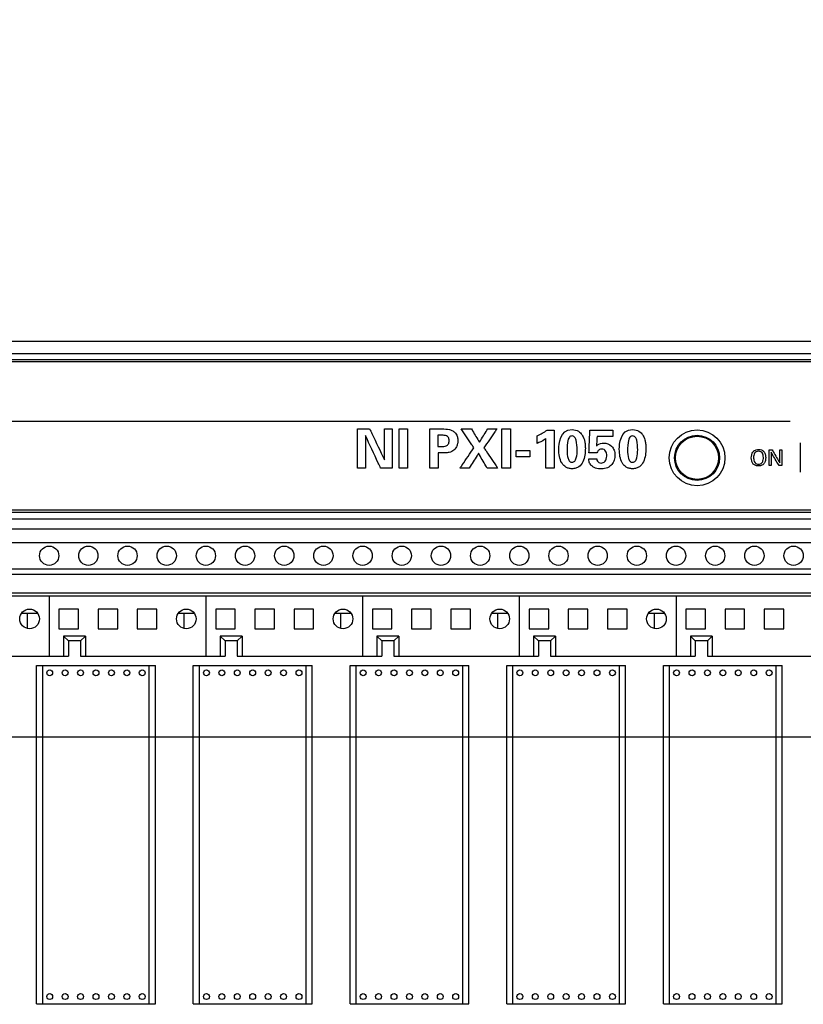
# Model space of a CAD drawing. Header units: inches. Extents: x 0 to 34, y 0 to 22.
# Tile 46 of 84: x 26.3 to 27.3, y 15.1 to 16.4. Entities that reach past the tile are written whole.
import ezdxf

# ---------------------------------------------------------------- set-up
doc = ezdxf.new("R2010")
doc.units = ezdxf.units.IN
doc.header["$LTSCALE"] = 1.87
doc.header["$MEASUREMENT"] = 0
doc.layers.get('0').update_dxf_attribs({"linetype": 'CONTINUOUS'})
doc.layers.add('DATUMCURVES', color=7, linetype='CONTINUOUS')
doc.layers.add('DIMENSIONS', color=7, linetype='CONTINUOUS')
doc.styles.get("Standard").update_dxf_attribs({"font": 'txt', "width": 0.8})
doc.dimstyles.new('DIMSTYLE_2', dxfattribs={"dimtxt": 0.125, "dimasz": 0.18, "dimexe": 0.18, "dimexo": 0.0625, "dimgap": 0.09, "dimtad": 0, "dimtih": 1, "dimtoh": 1, "dimlfac": 4, "dimzin": 4, "dimdsep": 46, "dimtxsty": 'STANDARD', "dimblk": '_FILLED', "dimblk1": '_FILLED', "dimblk2": '_FILLED', "dimcen": 0.09, "dimadec": 0, "dimazin": 0, "dimtp": 0.01, "dimtm": 0.01, "dimtfac": 1, "dimtofl": 0, "dimtmove": 0, "dimatfit": 3, "dimldrblk": '_FILLED', "dimfxl": 1, "dimtolj": 1, "dimtzin": 4, "dimarcsym": 0})

# ---------------------------------------------------------------- blocks, each defined once
blk = doc.blocks.new('_FILLED')
at = {"color": 0, "linetype": 'BYBLOCK'}
blk.add_solid([(0, 0), (-1, 0.1736), (-1, -0.1736)], dxfattribs=at)
blk = doc.blocks.new('*D12')
at = {"layer": 'DIMENSIONS', "color": 2, "linetype": 'CONTINUOUS'}
for p, q in [((25.3844, 16.0448), (25.3844, 18.3698)), ((29.6894, 16.0573), (29.6894, 18.3698)), ((25.3844, 18.2448), (26.5117, 18.2448)), ((29.6894, 18.2448), (27.9617, 18.2448))]:
    blk.add_line(p, q, dxfattribs=at)
at = {"layer": 'DIMENSIONS', "color": 2, "linetype": 'CONTINUOUS', "xscale": 0.18, "yscale": 0.18, "zscale": 0.18, "rotation": 180}
blk.add_blockref('_FILLED', (25.3844, 18.2448), dxfattribs=at)
at = {"layer": 'DIMENSIONS', "color": 2, "linetype": 'CONTINUOUS', "xscale": 0.18, "yscale": 0.18, "zscale": 0.18}
blk.add_blockref('_FILLED', (29.6894, 18.2448), dxfattribs=at)
at = {"layer": 'DIMENSIONS', "color": 2, "linetype": 'CONTINUOUS', "width": 0.8}
for s, p in [('[', (27.1992, 18.1823)), (']', (27.7992, 18.1823)), ('17.22', (26.5742, 18.1823)), ('437.4', (27.2992, 18.1823))]:
    blk.add_text(s, height=0.125, dxfattribs=at).set_placement(p)
blk = doc.blocks.new('*D14')
at = {"layer": 'DIMENSIONS', "color": 2, "linetype": 'CONTINUOUS'}
for p, q in [((25.3844, 16.0573), (25.3844, 16.8698)), ((27.3676, 15.9479), (27.3676, 16.8698)), ((25.3844, 16.7448), (25.0244, 16.7448)), ((27.3676, 16.7448), (27.7276, 16.7448))]:
    blk.add_line(p, q, dxfattribs=at)
at = {"layer": 'DIMENSIONS', "color": 2, "linetype": 'CONTINUOUS', "xscale": 0.18, "yscale": 0.18, "zscale": 0.18}
blk.add_blockref('_FILLED', (25.3844, 16.7448), dxfattribs=at)
at = {"layer": 'DIMENSIONS', "color": 2, "linetype": 'CONTINUOUS', "xscale": 0.18, "yscale": 0.18, "zscale": 0.18, "rotation": 180}
blk.add_blockref('_FILLED', (27.3676, 16.7448), dxfattribs=at)
at = {"layer": 'DIMENSIONS', "color": 2, "linetype": 'CONTINUOUS', "width": 0.8}
for s, p in [('7.93', (25.7021, 16.6823)), ('[', (26.2271, 16.6823)), ('201.5', (26.3271, 16.6823)), (']', (26.8271, 16.6823))]:
    blk.add_text(s, height=0.125, dxfattribs=at).set_placement(p)
blk = doc.blocks.new('*D22')
at = {"layer": 'DIMENSIONS', "color": 2, "linetype": 'CONTINUOUS'}
for p, q in [((24.6244, 16.7448), (24.443, 16.7448)), ((24.6244, 15.9948), (24.6244, 16.7448)), ((25.3219, 15.9948), (24.4994, 15.9948)), ((27.3126, 15.8929), (24.4994, 15.8929)), ((24.6244, 15.8929), (24.6244, 15.5329))]:
    blk.add_line(p, q, dxfattribs=at)
at = {"layer": 'DIMENSIONS', "color": 2, "linetype": 'CONTINUOUS', "xscale": 0.18, "yscale": 0.18, "zscale": 0.18}
for p, rotation in [((24.6244, 15.9948), 270), ((24.6244, 15.8929), 90)]:
    blk.add_blockref('_FILLED', p, dxfattribs=dict(at, rotation=rotation))
at = {"layer": 'DIMENSIONS', "color": 2, "linetype": 'CONTINUOUS', "width": 0.8}
for s, p in [('[', (23.7805, 16.6823)), ('10.4', (23.8805, 16.6823)), (']', (24.2805, 16.6823)), ('.41', (23.3555, 16.6823))]:
    blk.add_text(s, height=0.125, dxfattribs=at).set_placement(p)
blk = doc.blocks.new('*D23')
at = {"layer": 'DIMENSIONS', "color": 2, "linetype": 'CONTINUOUS'}
for p, q in [((23.6944, 15.9948), (23.6944, 16.3548)), ((25.3219, 15.9948), (23.5694, 15.9948)), ((28.2511, 15.4895), (23.5694, 15.4895)), ((23.6944, 15.4895), (23.6944, 15.1295))]:
    blk.add_line(p, q, dxfattribs=at)
at = {"layer": 'DIMENSIONS', "color": 2, "linetype": 'CONTINUOUS', "xscale": 0.18, "yscale": 0.18, "zscale": 0.18}
for p, rotation in [((23.6944, 15.9948), 270), ((23.6944, 15.4895), 90)]:
    blk.add_blockref('_FILLED', p, dxfattribs=dict(at, rotation=rotation))
at = {"layer": 'DIMENSIONS', "color": 2, "linetype": 'CONTINUOUS', "width": 0.8}
for s, p in [('2.02', (23.3944, 15.798)), ('[', (23.3944, 15.6105)), (']', (23.8944, 15.6105)), ('51.3', (23.4944, 15.6105))]:
    blk.add_text(s, height=0.125, dxfattribs=at).set_placement(p)
blk = doc.blocks.new('*D24')
at = {"layer": 'DIMENSIONS', "color": 2, "linetype": 'CONTINUOUS'}
for p, q in [((22.9444, 15.9948), (22.9444, 16.3548)), ((25.3219, 15.9948), (22.8194, 15.9948)), ((28.2796, 14.9938), (22.8194, 14.9938)), ((22.9444, 14.9938), (22.9444, 14.6338))]:
    blk.add_line(p, q, dxfattribs=at)
at = {"layer": 'DIMENSIONS', "color": 2, "linetype": 'CONTINUOUS', "xscale": 0.18, "yscale": 0.18, "zscale": 0.18}
for p, rotation in [((22.9444, 15.9948), 270), ((22.9444, 14.9938), 90)]:
    blk.add_blockref('_FILLED', p, dxfattribs=dict(at, rotation=rotation))
at = {"layer": 'DIMENSIONS', "color": 2, "linetype": 'CONTINUOUS', "width": 0.8}
for s, p in [('4.00', (22.5944, 15.3653)), ('[', (22.5944, 15.1778)), (']', (23.1944, 15.1778)), ('101.7', (22.6944, 15.1778))]:
    blk.add_text(s, height=0.125, dxfattribs=at).set_placement(p)

msp = doc.modelspace()

# ---------------------------------------------------------------- linework, layer by layer
at = {"color": 7, "linetype": 'CONTINUOUS'}
for p, q in [((29.69687, 15.99483), (25.38437, 15.99483)), ((25.44062, 15.97933), (29.64062, 15.97933)), ((27.84387, 15.97133), (25.44687, 15.97133)), ((27.74692, 15.96883), (25.54382, 15.96883)), ((27.77587, 15.77933), (25.56787, 15.77933)), ((27.77337, 15.77668), (25.57037, 15.77668)), ((25.57037, 15.76859), (27.77337, 15.76859)), ((25.57178, 15.7558), (27.76128, 15.7558)), ((25.57037, 15.73814), (27.77337, 15.73814)), ((25.57037, 15.70468), (27.77337, 15.70468)), ((25.57037, 15.69773), (27.77337, 15.69773)), ((25.57037, 15.67411), (27.77337, 15.67411)), ((25.57037, 15.67017), (27.77337, 15.67017)), ((26.36703, 15.67017), (26.36703, 15.5929)), ((26.56703, 15.67017), (26.56703, 15.5929)), ((26.76703, 15.67017), (26.76703, 15.5929)), ((26.96703, 15.67017), (26.96703, 15.5929)), ((27.16703, 15.67017), (27.16703, 15.5929)), ((26.37953, 15.65317), (26.37953, 15.62817)), ((26.40453, 15.65317), (26.37953, 15.65317)), ((26.40453, 15.62817), (26.40453, 15.65317)), ((26.42953, 15.65317), (26.42953, 15.62817)), ((26.45453, 15.65317), (26.42953, 15.65317)), ((26.45453, 15.62817), (26.45453, 15.65317)), ((26.47953, 15.65317), (26.47953, 15.62817)), ((26.50453, 15.65317), (26.47953, 15.65317)), ((26.50453, 15.62817), (26.50453, 15.65317)), ((26.57953, 15.65317), (26.57953, 15.62817)), ((26.60453, 15.65317), (26.57953, 15.65317)), ((26.60453, 15.62817), (26.60453, 15.65317)), ((26.62953, 15.65317), (26.62953, 15.62817)), ((26.65453, 15.65317), (26.62953, 15.65317)), ((26.65453, 15.62817), (26.65453, 15.65317)), ((26.67953, 15.65317), (26.67953, 15.62817)), ((26.70453, 15.65317), (26.67953, 15.65317)), ((26.70453, 15.62817), (26.70453, 15.65317)), ((26.77953, 15.65317), (26.77953, 15.62817)), ((26.80453, 15.65317), (26.77953, 15.65317)), ((26.80453, 15.62817), (26.80453, 15.65317)), ((26.82953, 15.65317), (26.82953, 15.62817)), ((26.85453, 15.65317), (26.82953, 15.65317)), ((26.85453, 15.62817), (26.85453, 15.65317)), ((26.87953, 15.65317), (26.87953, 15.62817)), ((26.90453, 15.65317), (26.87953, 15.65317)), ((26.90453, 15.62817), (26.90453, 15.65317)), ((26.97953, 15.65317), (26.97953, 15.62817)), ((27.00453, 15.65317), (26.97953, 15.65317)), ((27.00453, 15.62817), (27.00453, 15.65317)), ((27.02953, 15.65317), (27.02953, 15.62817)), ((27.05453, 15.65317), (27.02953, 15.65317)), ((27.05453, 15.62817), (27.05453, 15.65317)), ((27.07953, 15.65317), (27.07953, 15.62817)), ((27.10453, 15.65317), (27.07953, 15.65317)), ((27.10453, 15.62817), (27.10453, 15.65317)), ((27.17953, 15.65317), (27.17953, 15.62817)), ((27.20453, 15.65317), (27.17953, 15.65317)), ((27.20453, 15.62817), (27.20453, 15.65317)), ((27.22953, 15.65317), (27.22953, 15.62817)), ((27.25453, 15.65317), (27.22953, 15.65317)), ((27.25453, 15.62817), (27.25453, 15.65317)), ((27.27953, 15.65317), (27.27953, 15.62817)), ((27.30453, 15.65317), (27.27953, 15.65317)), ((27.30453, 15.62817), (27.30453, 15.65317)), ((26.35221, 15.64767), (26.33186, 15.64767)), ((26.33903, 15.64767), (26.33903, 15.62866)), ((26.55221, 15.64767), (26.53186, 15.64767)), ((26.53903, 15.64767), (26.53903, 15.62866)), ((26.75221, 15.64767), (26.73186, 15.64767)), ((26.73903, 15.64767), (26.73903, 15.62866)), ((26.95221, 15.64767), (26.93186, 15.64767)), ((26.93903, 15.64767), (26.93903, 15.62866)), ((27.15221, 15.64767), (27.13186, 15.64767)), ((27.13903, 15.64767), (27.13903, 15.62866)), ((26.37953, 15.62817), (26.40453, 15.62817)), ((26.42953, 15.62817), (26.45453, 15.62817)), ((26.47953, 15.62817), (26.50453, 15.62817)), ((26.57953, 15.62817), (26.60453, 15.62817)), ((26.62953, 15.62817), (26.65453, 15.62817)), ((26.67953, 15.62817), (26.70453, 15.62817)), ((26.77953, 15.62817), (26.80453, 15.62817)), ((26.82953, 15.62817), (26.85453, 15.62817)), ((26.87953, 15.62817), (26.90453, 15.62817)), ((26.97953, 15.62817), (27.00453, 15.62817)), ((27.02953, 15.62817), (27.05453, 15.62817)), ((27.07953, 15.62817), (27.10453, 15.62817)), ((27.17953, 15.62817), (27.20453, 15.62817)), ((27.22953, 15.62817), (27.25453, 15.62817)), ((27.27953, 15.62817), (27.30453, 15.62817)), ((26.38528, 15.61884), (26.38528, 15.5929)), ((26.38528, 15.61884), (26.39153, 15.61259)), ((26.41328, 15.61884), (26.38528, 15.61884)), ((26.40703, 15.61259), (26.41328, 15.61884)), ((26.41328, 15.61884), (26.41328, 15.5929)), ((26.58528, 15.61884), (26.58528, 15.5929)), ((26.58528, 15.61884), (26.59153, 15.61259)), ((26.61328, 15.61884), (26.58528, 15.61884)), ((26.60703, 15.61259), (26.61328, 15.61884)), ((26.61328, 15.61884), (26.61328, 15.5929)), ((26.78528, 15.61884), (26.78528, 15.5929)), ((26.78528, 15.61884), (26.79153, 15.61259)), ((26.81328, 15.61884), (26.78528, 15.61884)), ((26.80703, 15.61259), (26.81328, 15.61884)), ((26.81328, 15.61884), (26.81328, 15.5929)), ((26.98528, 15.61884), (26.98528, 15.5929)), ((26.98528, 15.61884), (26.99153, 15.61259)), ((27.01328, 15.61884), (26.98528, 15.61884)), ((27.00703, 15.61259), (27.01328, 15.61884)), ((27.01328, 15.61884), (27.01328, 15.5929)), ((27.18528, 15.61884), (27.18528, 15.5929)), ((27.18528, 15.61884), (27.19153, 15.61259)), ((27.21328, 15.61884), (27.18528, 15.61884)), ((27.20703, 15.61259), (27.21328, 15.61884)), ((27.21328, 15.61884), (27.21328, 15.5929)), ((26.39153, 15.61259), (26.39153, 15.5929)), ((26.40703, 15.61259), (26.39153, 15.61259)), ((26.40703, 15.61259), (26.40703, 15.5929)), ((26.59153, 15.61259), (26.59153, 15.5929)), ((26.60703, 15.61259), (26.59153, 15.61259)), ((26.60703, 15.61259), (26.60703, 15.5929)), ((26.79153, 15.61259), (26.79153, 15.5929)), ((26.80703, 15.61259), (26.79153, 15.61259)), ((26.80703, 15.61259), (26.80703, 15.5929)), ((26.99153, 15.61259), (26.99153, 15.5929)), ((27.00703, 15.61259), (26.99153, 15.61259)), ((27.00703, 15.61259), (27.00703, 15.5929)), ((27.19153, 15.61259), (27.19153, 15.5929)), ((27.20703, 15.61259), (27.19153, 15.61259)), ((27.20703, 15.61259), (27.20703, 15.5929)), ((26.20703, 15.5929), (26.39153, 15.5929)), ((26.40703, 15.5929), (26.59153, 15.5929)), ((26.60703, 15.5929), (26.79153, 15.5929)), ((26.80703, 15.5929), (26.99153, 15.5929)), ((27.00703, 15.5929), (27.19153, 15.5929)), ((27.20703, 15.5929), (27.39153, 15.5929)), ((26.351, 15.1491), (26.351, 15.58119)), ((26.351, 15.58119), (26.50257, 15.58119)), ((26.35875, 15.1491), (26.35875, 15.58119)), ((26.49482, 15.1491), (26.49482, 15.58119)), ((26.50257, 15.1491), (26.50257, 15.58119)), ((26.551, 15.1491), (26.551, 15.58119)), ((26.551, 15.58119), (26.70257, 15.58119)), ((26.55875, 15.1491), (26.55875, 15.58119)), ((26.69482, 15.1491), (26.69482, 15.58119)), ((26.70257, 15.1491), (26.70257, 15.58119)), ((26.751, 15.1491), (26.751, 15.58119)), ((26.751, 15.58119), (26.90257, 15.58119)), ((26.75875, 15.1491), (26.75875, 15.58119)), ((26.89482, 15.1491), (26.89482, 15.58119)), ((26.90257, 15.1491), (26.90257, 15.58119)), ((26.951, 15.1491), (26.951, 15.58119)), ((26.951, 15.58119), (27.10257, 15.58119)), ((26.95875, 15.1491), (26.95875, 15.58119)), ((27.09482, 15.1491), (27.09482, 15.58119)), ((27.10257, 15.1491), (27.10257, 15.58119)), ((27.151, 15.1491), (27.151, 15.58119)), ((27.151, 15.58119), (27.30257, 15.58119)), ((27.15875, 15.1491), (27.15875, 15.58119)), ((27.29482, 15.1491), (27.29482, 15.58119)), ((27.30257, 15.1491), (27.30257, 15.58119)), ((26.351, 15.1491), (26.50257, 15.1491)), ((26.551, 15.1491), (26.70257, 15.1491)), ((26.751, 15.1491), (26.90257, 15.1491)), ((26.951, 15.1491), (27.10257, 15.1491)), ((27.151, 15.1491), (27.30257, 15.1491))]:
    msp.add_line(p, q, dxfattribs=at)
for centre, radius in [((27.19387, 15.84633), 0.03562), ((27.19387, 15.84633), 0.02875), ((27.19387, 15.84633), 0.0275), ((26.36703, 15.72135), 0.0123), ((26.41703, 15.72135), 0.0123), ((26.46703, 15.72135), 0.0123), ((26.51703, 15.72135), 0.0123), ((26.56703, 15.72135), 0.0123), ((26.61703, 15.72135), 0.0123), ((26.66703, 15.72135), 0.0123), ((26.71703, 15.72135), 0.0123), ((26.76703, 15.72135), 0.0123), ((26.81703, 15.72135), 0.0123), ((26.86703, 15.72135), 0.0123), ((26.91703, 15.72135), 0.0123), ((26.96703, 15.72135), 0.0123), ((27.01703, 15.72135), 0.0123), ((27.06703, 15.72135), 0.0123), ((27.11703, 15.72135), 0.0123), ((27.16703, 15.72135), 0.0123), ((27.21703, 15.72135), 0.0123), ((27.26703, 15.72135), 0.0123), ((27.31703, 15.72135), 0.0123), ((26.34203, 15.64067), 0.0125), ((26.54203, 15.64067), 0.0125), ((26.74203, 15.64067), 0.0125), ((26.94203, 15.64067), 0.0125), ((27.14203, 15.64067), 0.0125), ((26.36773, 15.57184), 0.00375), ((26.38741, 15.57184), 0.00375), ((26.4071, 15.57184), 0.00375), ((26.42678, 15.57184), 0.00375), ((26.44647, 15.57184), 0.00375), ((26.46615, 15.57184), 0.00375), ((26.48584, 15.57184), 0.00375), ((26.56773, 15.57184), 0.00375), ((26.58741, 15.57184), 0.00375), ((26.6071, 15.57184), 0.00375), ((26.62678, 15.57184), 0.00375), ((26.64647, 15.57184), 0.00375), ((26.66615, 15.57184), 0.00375), ((26.68584, 15.57184), 0.00375), ((26.76773, 15.57184), 0.00375), ((26.78741, 15.57184), 0.00375), ((26.8071, 15.57184), 0.00375), ((26.82678, 15.57184), 0.00375), ((26.84647, 15.57184), 0.00375), ((26.86615, 15.57184), 0.00375), ((26.88584, 15.57184), 0.00375), ((26.96773, 15.57184), 0.00375), ((26.98741, 15.57184), 0.00375), ((27.0071, 15.57184), 0.00375), ((27.02678, 15.57184), 0.00375), ((27.04647, 15.57184), 0.00375), ((27.06615, 15.57184), 0.00375), ((27.08584, 15.57184), 0.00375), ((27.16773, 15.57184), 0.00375), ((27.18741, 15.57184), 0.00375), ((27.2071, 15.57184), 0.00375), ((27.22678, 15.57184), 0.00375), ((27.24647, 15.57184), 0.00375), ((27.26615, 15.57184), 0.00375), ((27.28584, 15.57184), 0.00375), ((26.36773, 15.15845), 0.00375), ((26.38741, 15.15845), 0.00375), ((26.4071, 15.15845), 0.00375), ((26.42678, 15.15845), 0.00375), ((26.44647, 15.15845), 0.00375), ((26.46615, 15.15845), 0.00375), ((26.48584, 15.15845), 0.00375), ((26.56773, 15.15845), 0.00375), ((26.58741, 15.15845), 0.00375), ((26.6071, 15.15845), 0.00375), ((26.62678, 15.15845), 0.00375), ((26.64647, 15.15845), 0.00375), ((26.66615, 15.15845), 0.00375), ((26.68584, 15.15845), 0.00375), ((26.76773, 15.15845), 0.00375), ((26.78741, 15.15845), 0.00375), ((26.8071, 15.15845), 0.00375), ((26.82678, 15.15845), 0.00375), ((26.84647, 15.15845), 0.00375), ((26.86615, 15.15845), 0.00375), ((26.88584, 15.15845), 0.00375), ((26.96773, 15.15845), 0.00375), ((26.98741, 15.15845), 0.00375), ((27.0071, 15.15845), 0.00375), ((27.02678, 15.15845), 0.00375), ((27.04647, 15.15845), 0.00375), ((27.06615, 15.15845), 0.00375), ((27.08584, 15.15845), 0.00375), ((27.16773, 15.15845), 0.00375), ((27.18741, 15.15845), 0.00375), ((27.2071, 15.15845), 0.00375), ((27.22678, 15.15845), 0.00375), ((27.24647, 15.15845), 0.00375), ((27.26615, 15.15845), 0.00375), ((27.28584, 15.15845), 0.00375)]:
    msp.add_circle(centre, radius, dxfattribs=at)
at = {"layer": 'DATUMCURVES', "color": 40, "linetype": 'CONTINUOUS'}
for points, knots in [([(26.76047, 15.88339, 1.71653), (26.76128, 15.88339, 1.71653), (26.76646, 15.88339, 1.71653), (26.77165, 15.88339, 1.71653), (26.77602, 15.88339, 1.71653)], [0, 0, 0, 0, 0.15625, 1, 1, 1, 1]), ([(26.76047, 15.83318, 1.71653), (26.76047, 15.8358, 1.71653), (26.76047, 15.85253, 1.71653), (26.76047, 15.86927, 1.71653), (26.76047, 15.88339, 1.71653)], [0, 0, 0, 0, 0.15625, 1, 1, 1, 1]), ([(26.77602, 15.88339, 1.71653), (26.777, 15.88133, 1.71653), (26.78327, 15.86816, 1.71653), (26.78955, 15.85499, 1.71653), (26.79484, 15.84388, 1.71653)], [0, 0, 0, 0, 0.15625, 1, 1, 1, 1]), ([(26.79484, 15.84388, 1.71653), (26.79484, 15.84594, 1.71653), (26.79484, 15.85911, 1.71653), (26.79484, 15.87228, 1.71653), (26.79484, 15.88339, 1.71653)], [0, 0, 0, 0, 0.15625, 1, 1, 1, 1]), ([(26.79484, 15.88339, 1.71653), (26.79536, 15.88339, 1.71653), (26.79869, 15.88339, 1.71653), (26.80203, 15.88339, 1.71653), (26.80484, 15.88339, 1.71653)], [0, 0, 0, 0, 0.15625, 1, 1, 1, 1]), ([(26.80484, 15.88339, 1.71653), (26.80484, 15.88078, 1.71653), (26.80484, 15.86404, 1.71653), (26.80484, 15.8473, 1.71653), (26.80484, 15.83318, 1.71653)], [0, 0, 0, 0, 0.15625, 1, 1, 1, 1]), ([(26.81366, 15.88353, 1.71653), (26.81422, 15.88353, 1.71653), (26.81781, 15.88353, 1.71653), (26.8214, 15.88353, 1.71653), (26.82442, 15.88353, 1.71653)], [0, 0, 0, 0, 0.15625, 1, 1, 1, 1]), ([(26.81366, 15.83318, 1.71653), (26.81366, 15.83581, 1.71653), (26.81366, 15.85259, 1.71653), (26.81366, 15.86937, 1.71653), (26.81366, 15.88353, 1.71653)], [0, 0, 0, 0, 0.15625, 1, 1, 1, 1]), ([(26.82442, 15.88353, 1.71653), (26.82442, 15.88091, 1.71653), (26.82442, 15.86413, 1.71653), (26.82442, 15.84734, 1.71653), (26.82442, 15.83318, 1.71653)], [0, 0, 0, 0, 0.15625, 1, 1, 1, 1]), ([(26.85262, 15.88325, 1.71653), (26.85342, 15.88325, 1.71653), (26.85858, 15.88325, 1.71653), (26.86375, 15.88325, 1.71653), (26.8681, 15.88325, 1.71653)], [0, 0, 0, 0, 0.15625, 1, 1, 1, 1]), ([(26.85262, 15.83318, 1.71653), (26.85262, 15.83579, 1.71653), (26.85262, 15.85248, 1.71653), (26.85262, 15.86917, 1.71653), (26.85262, 15.88325, 1.71653)], [0, 0, 0, 0, 0.15625, 1, 1, 1, 1]), ([(26.8681, 15.88325, 1.71653), (26.8714, 15.88325, 1.71653), (26.87626, 15.8832, 1.71653), (26.88224, 15.88094, 1.71653), (26.88532, 15.8783, 1.71653), (26.88717, 15.87545, 1.71653), (26.88835, 15.87228, 1.71653), (26.88874, 15.86848, 1.71653), (26.88831, 15.86427, 1.71653), (26.8867, 15.85941, 1.71653), (26.88278, 15.85458, 1.71653), (26.87648, 15.8528, 1.71653), (26.87258, 15.8527, 1.71653), (26.87081, 15.8527, 1.71653)], [0, 0, 0, 0, 0.1768674, 0.2559069, 0.3374157, 0.3896157, 0.4367565, 0.5168777, 0.5920306, 0.6620441, 0.7902768, 0.9051043, 1, 1, 1, 1]), ([(26.90907, 15.85916, 1.71653), (26.90822, 15.86042, 1.71653), (26.90273, 15.8685, 1.71653), (26.89725, 15.87658, 1.71653), (26.89262, 15.88339, 1.71653)], [0, 0, 0, 0, 0.15625, 1, 1, 1, 1]), ([(26.89262, 15.88339, 1.71653), (26.89331, 15.88339, 1.71653), (26.89773, 15.88339, 1.71653), (26.90215, 15.88339, 1.71653), (26.90588, 15.88339, 1.71653)], [0, 0, 0, 0, 0.15625, 1, 1, 1, 1]), ([(26.90588, 15.88339, 1.71653), (26.90641, 15.8825, 1.71653), (26.90979, 15.87681, 1.71653), (26.91317, 15.87111, 1.71653), (26.91602, 15.86631, 1.71653)], [0, 0, 0, 0, 0.15625, 1, 1, 1, 1]), ([(26.91602, 15.86631, 1.71653), (26.91658, 15.8672, 1.71653), (26.92019, 15.87289, 1.71653), (26.9238, 15.87859, 1.71653), (26.92685, 15.88339, 1.71653)], [0, 0, 0, 0, 0.15625, 1, 1, 1, 1]), ([(26.93838, 15.88339, 1.71653), (26.93752, 15.88213, 1.71653), (26.93201, 15.87408, 1.71653), (26.9265, 15.86602, 1.71653), (26.92185, 15.85922, 1.71653)], [0, 0, 0, 0, 0.15625, 1, 1, 1, 1]), ([(26.92685, 15.88339, 1.71653), (26.92745, 15.88339, 1.71653), (26.93129, 15.88339, 1.71653), (26.93514, 15.88339, 1.71653), (26.93838, 15.88339, 1.71653)], [0, 0, 0, 0, 0.15625, 1, 1, 1, 1]), ([(26.94484, 15.88353, 1.71653), (26.9454, 15.88353, 1.71653), (26.94898, 15.88353, 1.71653), (26.95257, 15.88353, 1.71653), (26.9556, 15.88353, 1.71653)], [0, 0, 0, 0, 0.15625, 1, 1, 1, 1]), ([(26.94484, 15.83318, 1.71653), (26.94484, 15.83581, 1.71653), (26.94484, 15.85259, 1.71653), (26.94484, 15.86937, 1.71653), (26.94484, 15.88353, 1.71653)], [0, 0, 0, 0, 0.15625, 1, 1, 1, 1]), ([(26.9556, 15.88353, 1.71653), (26.9556, 15.88091, 1.71653), (26.9556, 15.86413, 1.71653), (26.9556, 15.84734, 1.71653), (26.9556, 15.83318, 1.71653)], [0, 0, 0, 0, 0.15625, 1, 1, 1, 1]), ([(27.00254, 15.88166, 1.71653), (27.00301, 15.88166, 1.71653), (27.00599, 15.88166, 1.71653), (27.00898, 15.88166, 1.71653), (27.0115, 15.88166, 1.71653)], [0, 0, 0, 0, 0.15625, 1, 1, 1, 1]), ([(27.0115, 15.88166, 1.71653), (27.0115, 15.87913, 1.71653), (27.0115, 15.86297, 1.71653), (27.0115, 15.84682, 1.71653), (27.0115, 15.83318, 1.71653)], [0, 0, 0, 0, 0.15625, 1, 1, 1, 1]), ([(27.05594, 15.85291, 1.71653), (27.056, 15.8544, 1.71653), (27.05637, 15.86396, 1.71653), (27.05674, 15.87352, 1.71653), (27.05706, 15.88159, 1.71653)], [0, 0, 0, 0, 0.15625, 1, 1, 1, 1]), ([(27.05706, 15.88159, 1.71653), (27.05859, 15.88159, 1.71653), (27.06838, 15.88159, 1.71653), (27.07817, 15.88159, 1.71653), (27.08643, 15.88159, 1.71653)], [0, 0, 0, 0, 0.15625, 1, 1, 1, 1]), ([(27.08643, 15.88159, 1.71653), (27.08643, 15.88117, 1.71653), (27.08643, 15.87853, 1.71653), (27.08643, 15.8759, 1.71653), (27.08643, 15.87367, 1.71653)], [0, 0, 0, 0, 0.15625, 1, 1, 1, 1]), ([(26.79005, 15.83318, 1.71653), (26.78904, 15.83535, 1.71653), (26.78255, 15.84924, 1.71653), (26.77607, 15.86313, 1.71653), (26.7706, 15.87485, 1.71653)], [0, 0, 0, 0, 0.15625, 1, 1, 1, 1]), ([(26.7706, 15.87485, 1.71653), (26.7706, 15.87268, 1.71653), (26.7706, 15.85879, 1.71653), (26.7706, 15.8449, 1.71653), (26.7706, 15.83318, 1.71653)], [0, 0, 0, 0, 0.15625, 1, 1, 1, 1]), ([(26.86866, 15.87513, 1.71653), (26.86838, 15.87513, 1.71653), (26.86657, 15.87513, 1.71653), (26.86477, 15.87513, 1.71653), (26.86324, 15.87513, 1.71653)], [0, 0, 0, 0, 0.15625, 1, 1, 1, 1]), ([(26.86324, 15.87513, 1.71653), (26.86324, 15.87438, 1.71653), (26.86324, 15.86956, 1.71653), (26.86324, 15.86475, 1.71653), (26.86324, 15.86068, 1.71653)], [0, 0, 0, 0, 0.15625, 1, 1, 1, 1]), ([(26.86755, 15.86068, 1.71653), (26.86855, 15.86068, 1.71653), (26.87068, 15.86071, 1.71653), (26.87394, 15.86138, 1.71653), (26.87636, 15.86339, 1.71653), (26.87733, 15.86594, 1.71653), (26.87755, 15.86823, 1.71653), (26.87735, 15.87045, 1.71653), (26.87648, 15.87271, 1.71653), (26.87433, 15.87451, 1.71653), (26.87143, 15.8751, 1.71653), (26.86955, 15.87513, 1.71653), (26.86866, 15.87513, 1.71653)], [0, 0, 0, 0, 0.1108352, 0.2341215, 0.360866, 0.4361352, 0.5293582, 0.6124053, 0.6794666, 0.7923646, 0.9019467, 1, 1, 1, 1]), ([(26.9897, 15.86471, 1.71653), (26.9897, 15.86521, 1.71653), (26.9897, 15.86843, 1.71653), (26.9897, 15.87165, 1.71653), (26.9897, 15.87436, 1.71653)], [0, 0, 0, 0, 0.15625, 1, 1, 1, 1]), ([(27.00102, 15.87089, 1.71653), (27.00041, 15.87043, 1.71653), (26.99685, 15.868, 1.71653), (26.99298, 15.86605, 1.71653), (26.9897, 15.86471, 1.71653)], [0, 0, 0, 0, 0.1771098, 1, 1, 1, 1]), ([(27.00102, 15.83318, 1.71653), (27.00102, 15.83515, 1.71653), (27.00102, 15.84772, 1.71653), (27.00102, 15.86029, 1.71653), (27.00102, 15.87089, 1.71653)], [0, 0, 0, 0, 0.15625, 1, 1, 1, 1]), ([(27.04692, 15.87596, 1.71653), (27.04817, 15.87412, 1.71653), (27.04981, 15.87096, 1.71653), (27.05106, 15.86476, 1.71653), (27.05143, 15.85818, 1.71653), (27.05097, 15.84956, 1.71653), (27.04865, 15.84088, 1.71653), (27.04439, 15.83537, 1.71653), (27.03928, 15.83288, 1.71653), (27.03441, 15.83221, 1.71653), (27.0297, 15.83279, 1.71653), (27.02524, 15.83476, 1.71653), (27.02278, 15.83733, 1.71653), (27.02152, 15.83933, 1.71653)], [0, 0, 0, 0, 0.1826674, 0.274001, 0.3653347, 0.4782669, 0.5911992, 0.7041314, 0.7605975, 0.8170636, 0.8652048, 0.9133459, 1, 1, 1, 1]), ([(27.03963, 15.86867, 1.71653), (27.03949, 15.86933, 1.71653), (27.03892, 15.87144, 1.71653), (27.03692, 15.87375, 1.71653), (27.03455, 15.87451, 1.71653), (27.03229, 15.87396, 1.71653), (27.03049, 15.87242, 1.71653), (27.0298, 15.87086, 1.71653), (27.02956, 15.87013, 1.71653)], [0, 0, 0, 0, 0.2805102, 0.4207653, 0.5610204, 0.6707653, 0.7805102, 1, 1, 1, 1]), ([(27.06622, 15.87367, 1.71653), (27.06619, 15.87304, 1.71653), (27.06598, 15.86904, 1.71653), (27.06577, 15.86503, 1.71653), (27.0656, 15.86166, 1.71653)], [0, 0, 0, 0, 0.15625, 1, 1, 1, 1]), ([(27.0656, 15.86166, 1.71653), (27.06603, 15.86203, 1.71653), (27.06851, 15.86423, 1.71653), (27.07203, 15.86513, 1.71653), (27.07476, 15.86513, 1.71653)], [0, 0, 0, 0, 0.173677, 1, 1, 1, 1]), ([(27.08643, 15.87367, 1.71653), (27.08538, 15.87367, 1.71653), (27.07864, 15.87367, 1.71653), (27.07191, 15.87367, 1.71653), (27.06622, 15.87367, 1.71653)], [0, 0, 0, 0, 0.15625, 1, 1, 1, 1]), ([(27.07476, 15.86513, 1.71653), (27.07838, 15.86513, 1.71653), (27.08427, 15.86287, 1.71653), (27.08842, 15.85609, 1.71653), (27.0894, 15.8498, 1.71653), (27.08844, 15.84335, 1.71653), (27.0854, 15.83743, 1.71653), (27.07955, 15.83296, 1.71653), (27.07424, 15.83212, 1.71653), (27.07127, 15.83214, 1.71653), (27.07102, 15.83215, 1.71653)], [0, 0, 0, 0, 0.2106684, 0.3221888, 0.4504356, 0.5727346, 0.6971526, 0.8281157, 0.9852734, 1, 1, 1, 1]), ([(27.12414, 15.87596, 1.71653), (27.12539, 15.87412, 1.71653), (27.12703, 15.87096, 1.71653), (27.12828, 15.86476, 1.71653), (27.12865, 15.85818, 1.71653), (27.12819, 15.84956, 1.71653), (27.12587, 15.84088, 1.71653), (27.12162, 15.83537, 1.71653), (27.1165, 15.83288, 1.71653), (27.11163, 15.83221, 1.71653), (27.10692, 15.83279, 1.71653), (27.10246, 15.83476, 1.71653), (27.1, 15.83733, 1.71653), (27.09874, 15.83933, 1.71653)], [0, 0, 0, 0, 0.1826753, 0.274013, 0.3653506, 0.4782878, 0.5912249, 0.7041621, 0.7606306, 0.8170992, 0.865231, 0.9133628, 1, 1, 1, 1]), ([(27.11685, 15.86867, 1.71653), (27.11671, 15.86933, 1.71653), (27.11614, 15.87144, 1.71653), (27.11414, 15.87375, 1.71653), (27.11177, 15.87451, 1.71653), (27.10951, 15.87396, 1.71653), (27.10772, 15.87242, 1.71653), (27.10702, 15.87086, 1.71653), (27.10678, 15.87013, 1.71653)], [0, 0, 0, 0, 0.2807796, 0.4211694, 0.5615593, 0.6711694, 0.7807796, 1, 1, 1, 1]), ([(26.86324, 15.86068, 1.71653), (26.86347, 15.86068, 1.71653), (26.8649, 15.86068, 1.71653), (26.86634, 15.86068, 1.71653), (26.86755, 15.86068, 1.71653)], [0, 0, 0, 0, 0.15625, 1, 1, 1, 1]), ([(26.87081, 15.8527, 1.71653), (26.87043, 15.8527, 1.71653), (26.868, 15.8527, 1.71653), (26.86557, 15.8527, 1.71653), (26.86352, 15.8527, 1.71653)], [0, 0, 0, 0, 0.15625, 1, 1, 1, 1]), ([(26.86352, 15.8527, 1.71653), (26.86352, 15.85168, 1.71653), (26.86352, 15.84518, 1.71653), (26.86352, 15.83867, 1.71653), (26.86352, 15.83318, 1.71653)], [0, 0, 0, 0, 0.15625, 1, 1, 1, 1]), ([(26.89143, 15.83318, 1.71653), (26.89235, 15.83454, 1.71653), (26.89823, 15.84319, 1.71653), (26.90411, 15.85185, 1.71653), (26.90907, 15.85916, 1.71653)], [0, 0, 0, 0, 0.15625, 1, 1, 1, 1]), ([(26.91498, 15.85207, 1.71653), (26.91435, 15.85109, 1.71653), (26.91035, 15.84479, 1.71653), (26.90634, 15.8385, 1.71653), (26.90296, 15.83318, 1.71653)], [0, 0, 0, 0, 0.15625, 1, 1, 1, 1]), ([(26.92616, 15.83318, 1.71653), (26.92557, 15.83417, 1.71653), (26.92185, 15.84046, 1.71653), (26.91812, 15.84676, 1.71653), (26.91498, 15.85207, 1.71653)], [0, 0, 0, 0, 0.15625, 1, 1, 1, 1]), ([(26.92185, 15.85922, 1.71653), (26.92276, 15.85787, 1.71653), (26.92859, 15.84919, 1.71653), (26.93443, 15.84051, 1.71653), (26.93935, 15.83318, 1.71653)], [0, 0, 0, 0, 0.15625, 1, 1, 1, 1]), ([(26.96303, 15.85547, 1.71653), (26.96393, 15.85547, 1.71653), (26.96967, 15.85547, 1.71653), (26.97541, 15.85547, 1.71653), (26.98025, 15.85547, 1.71653)], [0, 0, 0, 0, 0.15625, 1, 1, 1, 1]), ([(26.96303, 15.84763, 1.71653), (26.96303, 15.84804, 1.71653), (26.96303, 15.85065, 1.71653), (26.96303, 15.85327, 1.71653), (26.96303, 15.85547, 1.71653)], [0, 0, 0, 0, 0.15625, 1, 1, 1, 1]), ([(26.98025, 15.85547, 1.71653), (26.98025, 15.85507, 1.71653), (26.98025, 15.85245, 1.71653), (26.98025, 15.84984, 1.71653), (26.98025, 15.84763, 1.71653)], [0, 0, 0, 0, 0.15625, 1, 1, 1, 1]), ([(27.02152, 15.83933, 1.71653), (27.02138, 15.83955, 1.71653), (27.01988, 15.84204, 1.71653), (27.01794, 15.84771, 1.71653), (27.0174, 15.85405, 1.71653), (27.0174, 15.85728, 1.71653)], [0, 0, 0, 0, 0.047619, 0.5238095, 1, 1, 1, 1]), ([(27.02796, 15.85659, 1.71653), (27.02796, 15.85245, 1.71653), (27.02842, 15.84647, 1.71653), (27.03069, 15.84219, 1.71653), (27.03257, 15.84086, 1.71653), (27.03446, 15.84048, 1.71653), (27.03637, 15.84091, 1.71653), (27.03831, 15.84249, 1.71653), (27.04054, 15.84735, 1.71653), (27.04088, 15.85339, 1.71653), (27.04088, 15.85672, 1.71653)], [0, 0, 0, 0, 0.2419667, 0.3629501, 0.4234417, 0.4839334, 0.5484417, 0.6129501, 0.7419667, 1, 1, 1, 1]), ([(27.06601, 15.85263, 1.71653), (27.06549, 15.85264, 1.71653), (27.06213, 15.85274, 1.71653), (27.05878, 15.85283, 1.71653), (27.05594, 15.85291, 1.71653)], [0, 0, 0, 0, 0.15625, 1, 1, 1, 1]), ([(27.07865, 15.84843, 1.71653), (27.07865, 15.84855, 1.71653), (27.07866, 15.8498, 1.71653), (27.07846, 15.85204, 1.71653), (27.0774, 15.85493, 1.71653), (27.07521, 15.85709, 1.71653), (27.07223, 15.85768, 1.71653), (27.06942, 15.85717, 1.71653), (27.06712, 15.85538, 1.71653), (27.06633, 15.85365, 1.71653), (27.06601, 15.85263, 1.71653)], [0, 0, 0, 0, 0.0180295, 0.1772182, 0.3196867, 0.4510739, 0.5966799, 0.7370775, 0.8471048, 1, 1, 1, 1]), ([(27.09874, 15.83933, 1.71653), (27.0986, 15.83955, 1.71653), (27.09711, 15.84204, 1.71653), (27.09517, 15.84771, 1.71653), (27.09463, 15.85405, 1.71653), (27.09463, 15.85728, 1.71653)], [0, 0, 0, 0, 0.047619, 0.5238095, 1, 1, 1, 1]), ([(27.10518, 15.85659, 1.71653), (27.10518, 15.85245, 1.71653), (27.10564, 15.84647, 1.71653), (27.10791, 15.84219, 1.71653), (27.10979, 15.84086, 1.71653), (27.11168, 15.84048, 1.71653), (27.11359, 15.84091, 1.71653), (27.11553, 15.84249, 1.71653), (27.11777, 15.84735, 1.71653), (27.1181, 15.85339, 1.71653), (27.1181, 15.85672, 1.71653)], [0, 0, 0, 0, 0.2419667, 0.3629501, 0.4234417, 0.4839334, 0.5484417, 0.6129501, 0.7419667, 1, 1, 1, 1]), ([(27.27877, 15.83844, 1.71653), (27.27817, 15.83781, 1.71653), (27.27695, 15.8369, 1.71653), (27.2747, 15.83611, 1.71653), (27.2722, 15.83587, 1.71653), (27.26972, 15.8361, 1.71653), (27.26716, 15.83695, 1.71653), (27.26485, 15.83888, 1.71653), (27.26338, 15.84231, 1.71653), (27.26299, 15.84589, 1.71653), (27.2633, 15.85023, 1.71653), (27.26459, 15.85313, 1.71653), (27.26569, 15.85431, 1.71653)], [0, 0, 0, 0, 0.0983946, 0.1686764, 0.2389583, 0.3062349, 0.3735116, 0.5080649, 0.6426182, 0.7771716, 0.8885858, 1, 1, 1, 1]), ([(27.26569, 15.85431, 1.71653), (27.26673, 15.85543, 1.71653), (27.26917, 15.85678, 1.71653), (27.27305, 15.85716, 1.71653), (27.27625, 15.85656, 1.71653), (27.27918, 15.85458, 1.71653), (27.281, 15.85136, 1.71653), (27.28161, 15.84709, 1.71653), (27.28117, 15.84262, 1.71653), (27.28005, 15.83995, 1.71653), (27.27903, 15.83871, 1.71653), (27.27877, 15.83844, 1.71653)], [0, 0, 0, 0, 0.0937972, 0.1875943, 0.3276165, 0.4676386, 0.6076608, 0.7476829, 0.857386, 0.9670891, 1, 1, 1, 1]), ([(27.27849, 15.84667, 1.71653), (27.27849, 15.84895, 1.71653), (27.2779, 15.85195, 1.71653), (27.27551, 15.85424, 1.71653), (27.27229, 15.8549, 1.71653), (27.26901, 15.85416, 1.71653), (27.26655, 15.85159, 1.71653), (27.266, 15.84845, 1.71653), (27.26602, 15.84623, 1.71653), (27.26602, 15.8461, 1.71653)], [0, 0, 0, 0, 0.2334662, 0.3501992, 0.4669323, 0.5963617, 0.725791, 0.9846497, 1, 1, 1, 1]), ([(27.28571, 15.85647, 1.71653), (27.28592, 15.85647, 1.71653), (27.2872, 15.85647, 1.71653), (27.28849, 15.85647, 1.71653), (27.28958, 15.85647, 1.71653)], [0, 0, 0, 0, 0.15625, 1, 1, 1, 1]), ([(27.28571, 15.83642, 1.71653), (27.28571, 15.83746, 1.71653), (27.28571, 15.84415, 1.71653), (27.28571, 15.85083, 1.71653), (27.28571, 15.85647, 1.71653)], [0, 0, 0, 0, 0.15625, 1, 1, 1, 1]), ([(27.29844, 15.83642, 1.71653), (27.29791, 15.83731, 1.71653), (27.29451, 15.84298, 1.71653), (27.29111, 15.84866, 1.71653), (27.28824, 15.85345, 1.71653)], [0, 0, 0, 0, 0.15625, 1, 1, 1, 1]), ([(27.28824, 15.85345, 1.71653), (27.28824, 15.85256, 1.71653), (27.28824, 15.84688, 1.71653), (27.28824, 15.84121, 1.71653), (27.28824, 15.83642, 1.71653)], [0, 0, 0, 0, 0.15625, 1, 1, 1, 1]), ([(27.28958, 15.85647, 1.71653), (27.29009, 15.85561, 1.71653), (27.29338, 15.85008, 1.71653), (27.29666, 15.84455, 1.71653), (27.29944, 15.83989, 1.71653)], [0, 0, 0, 0, 0.15625, 1, 1, 1, 1]), ([(27.29944, 15.83989, 1.71653), (27.29944, 15.84075, 1.71653), (27.29944, 15.84628, 1.71653), (27.29944, 15.85181, 1.71653), (27.29944, 15.85647, 1.71653)], [0, 0, 0, 0, 0.15625, 1, 1, 1, 1]), ([(27.30199, 15.85647, 1.71653), (27.30199, 15.85543, 1.71653), (27.30199, 15.84874, 1.71653), (27.30199, 15.84206, 1.71653), (27.30199, 15.83642, 1.71653)], [0, 0, 0, 0, 0.15625, 1, 1, 1, 1]), ([(26.98025, 15.84763, 1.71653), (26.97936, 15.84763, 1.71653), (26.97362, 15.84763, 1.71653), (26.96788, 15.84763, 1.71653), (26.96303, 15.84763, 1.71653)], [0, 0, 0, 0, 0.15625, 1, 1, 1, 1]), ([(27.05553, 15.84513, 1.71653), (27.05606, 15.84513, 1.71653), (27.05949, 15.84513, 1.71653), (27.06291, 15.84513, 1.71653), (27.0658, 15.84513, 1.71653)], [0, 0, 0, 0, 0.15625, 1, 1, 1, 1]), ([(27.07102, 15.83215, 1.71653), (27.07, 15.83217, 1.71653), (27.06775, 15.83237, 1.71653), (27.06433, 15.83316, 1.71653), (27.06094, 15.83479, 1.71653), (27.05838, 15.83704, 1.71653), (27.05677, 15.83945, 1.71653), (27.05577, 15.84206, 1.71653), (27.05557, 15.84397, 1.71653), (27.05553, 15.84513, 1.71653)], [0, 0, 0, 0, 0.1346701, 0.3006861, 0.4643467, 0.6309885, 0.746871, 0.8461214, 1, 1, 1, 1]), ([(27.0658, 15.84513, 1.71653), (27.06574, 15.84404, 1.71653), (27.06646, 15.84211, 1.71653), (27.06862, 15.84007, 1.71653), (27.07142, 15.83953, 1.71653), (27.07429, 15.84004, 1.71653), (27.07677, 15.84182, 1.71653), (27.07832, 15.84481, 1.71653), (27.07862, 15.84716, 1.71653), (27.07865, 15.84843, 1.71653)], [0, 0, 0, 0, 0.1543642, 0.2658481, 0.4084336, 0.537796, 0.6697507, 0.8221353, 1, 1, 1, 1]), ([(27.26602, 15.8461, 1.71653), (27.26604, 15.8451, 1.71653), (27.26627, 15.84297, 1.71653), (27.26711, 15.841, 1.71653), (27.2678, 15.84014, 1.71653)], [0, 0, 0, 0, 0.4705882, 1, 1, 1, 1]), ([(27.2678, 15.84014, 1.71653), (27.26894, 15.83872, 1.71653), (27.27152, 15.8381, 1.71653), (27.27469, 15.83852, 1.71653), (27.27716, 15.84016, 1.71653), (27.27842, 15.84375, 1.71653), (27.27849, 15.84599, 1.71653), (27.27849, 15.84667, 1.71653)], [0, 0, 0, 0, 0.2845204, 0.4319906, 0.5794608, 0.7897304, 1, 1, 1, 1]), ([(26.7706, 15.83318, 1.71653), (26.77008, 15.83318, 1.71653), (26.7667, 15.83318, 1.71653), (26.76332, 15.83318, 1.71653), (26.76047, 15.83318, 1.71653)], [0, 0, 0, 0, 0.15625, 1, 1, 1, 1]), ([(26.80484, 15.83318, 1.71653), (26.80407, 15.83318, 1.71653), (26.79914, 15.83318, 1.71653), (26.79421, 15.83318, 1.71653), (26.79005, 15.83318, 1.71653)], [0, 0, 0, 0, 0.15625, 1, 1, 1, 1]), ([(26.82442, 15.83318, 1.71653), (26.82386, 15.83318, 1.71653), (26.82027, 15.83318, 1.71653), (26.81669, 15.83318, 1.71653), (26.81366, 15.83318, 1.71653)], [0, 0, 0, 0, 0.15625, 1, 1, 1, 1]), ([(26.86352, 15.83318, 1.71653), (26.86295, 15.83318, 1.71653), (26.85932, 15.83318, 1.71653), (26.85568, 15.83318, 1.71653), (26.85262, 15.83318, 1.71653)], [0, 0, 0, 0, 0.15625, 1, 1, 1, 1]), ([(26.90296, 15.83318, 1.71653), (26.90236, 15.83318, 1.71653), (26.89852, 15.83318, 1.71653), (26.89468, 15.83318, 1.71653), (26.89143, 15.83318, 1.71653)], [0, 0, 0, 0, 0.15625, 1, 1, 1, 1]), ([(26.93935, 15.83318, 1.71653), (26.93866, 15.83318, 1.71653), (26.93426, 15.83318, 1.71653), (26.92987, 15.83318, 1.71653), (26.92616, 15.83318, 1.71653)], [0, 0, 0, 0, 0.15625, 1, 1, 1, 1]), ([(26.9556, 15.83318, 1.71653), (26.95504, 15.83318, 1.71653), (26.95145, 15.83318, 1.71653), (26.94786, 15.83318, 1.71653), (26.94484, 15.83318, 1.71653)], [0, 0, 0, 0, 0.15625, 1, 1, 1, 1]), ([(27.0115, 15.83318, 1.71653), (27.01095, 15.83318, 1.71653), (27.00746, 15.83318, 1.71653), (27.00396, 15.83318, 1.71653), (27.00102, 15.83318, 1.71653)], [0, 0, 0, 0, 0.15625, 1, 1, 1, 1]), ([(27.30199, 15.83642, 1.71653), (27.30181, 15.83642, 1.71653), (27.30062, 15.83642, 1.71653), (27.29944, 15.83642, 1.71653), (27.29844, 15.83642, 1.71653)], [0, 0, 0, 0, 0.15625, 1, 1, 1, 1])]:
    msp.add_open_spline(points, degree=3, knots=knots, dxfattribs=at)
for points in [[(26.9897, 15.87436, 1.71653), (26.99422, 15.87631, 1.71653), (26.99855, 15.87877, 1.71653), (27.00254, 15.88166, 1.71653)], [(27.0174, 15.85728, 1.71653), (27.0174, 15.86374, 1.71653), (27.01872, 15.88235, 1.71653), (27.03428, 15.88235, 1.71653)], [(27.03428, 15.88235, 1.71653), (27.04109, 15.88235, 1.71653), (27.04511, 15.87867, 1.71653), (27.04692, 15.87596, 1.71653)], [(27.09463, 15.85728, 1.71653), (27.09463, 15.86374, 1.71653), (27.09595, 15.88235, 1.71653), (27.1115, 15.88235, 1.71653)], [(27.1115, 15.88235, 1.71653), (27.11831, 15.88235, 1.71653), (27.12233, 15.87867, 1.71653), (27.12414, 15.87596, 1.71653)], [(27.02956, 15.87013, 1.71653), (27.02796, 15.8652, 1.71653), (27.02796, 15.85777, 1.71653), (27.02796, 15.85659, 1.71653)], [(27.04088, 15.85672, 1.71653), (27.04088, 15.85978, 1.71653), (27.04053, 15.86547, 1.71653), (27.03963, 15.86867, 1.71653)], [(27.10678, 15.87013, 1.71653), (27.10518, 15.8652, 1.71653), (27.10518, 15.85777, 1.71653), (27.10518, 15.85659, 1.71653)], [(27.1181, 15.85672, 1.71653), (27.1181, 15.85978, 1.71653), (27.11775, 15.86547, 1.71653), (27.11685, 15.86867, 1.71653)], [(27.32596, 15.82786, 1.71653), (27.32596, 15.84036, 1.71653), (27.32596, 15.85286, 1.71653), (27.32596, 15.86536, 1.71653)], [(27.29944, 15.85647, 1.71653), (27.30029, 15.85647, 1.71653), (27.30114, 15.85647, 1.71653), (27.30199, 15.85647, 1.71653)], [(27.28824, 15.83642, 1.71653), (27.2874, 15.83642, 1.71653), (27.28656, 15.83642, 1.71653), (27.28571, 15.83642, 1.71653)]]:
    msp.add_open_spline(points, degree=3, dxfattribs=at)

# ---------------------------------------------------------------- dimensions: what is measured, and where the dimension line sits
at = {"layer": 'DIMENSIONS', "color": 2, "linetype": 'CONTINUOUS'}
for base, p1, p2, picture, middle in [((29.68937, 18.24483), (25.38437, 16.04483), (29.68937, 16.05733), '*D12', (27.23669, 18.24483)), ((27.36759, 16.74483), (25.38437, 16.05733), (27.36759, 15.9479), '*D14', (26.31457, 16.74483))]:
    dim = msp.add_linear_dim(base=base, p1=p1, p2=p2, dimstyle='DIMSTYLE_2', dxfattribs=at)
    dim.commit()
    dim.dimension.update_dxf_attribs({"geometry": picture, "text_midpoint": middle, "dimtype": 160})
for base, p1, p2, angle, picture, middle in [((24.62437, 15.99483), (27.31259, 15.8929), (25.32187, 15.99483), 90, '*D22', (23.86796, 16.74483)), ((22.94437, 14.9938), (25.32187, 15.99483), (28.27959, 14.9938), 270, '*D24', (22.94437, 15.33405)), ((23.69437, 15.48955), (25.32187, 15.99483), (28.25111, 15.48955), 270, '*D23', (23.69437, 15.76672))]:
    dim = msp.add_linear_dim(base=base, p1=p1, p2=p2, angle=angle, dimstyle='DIMSTYLE_2', dxfattribs=at)
    dim.commit()
    dim.dimension.update_dxf_attribs({"geometry": picture, "text_midpoint": middle, "dimtype": 160})

doc.saveas('drawing.dxf')
